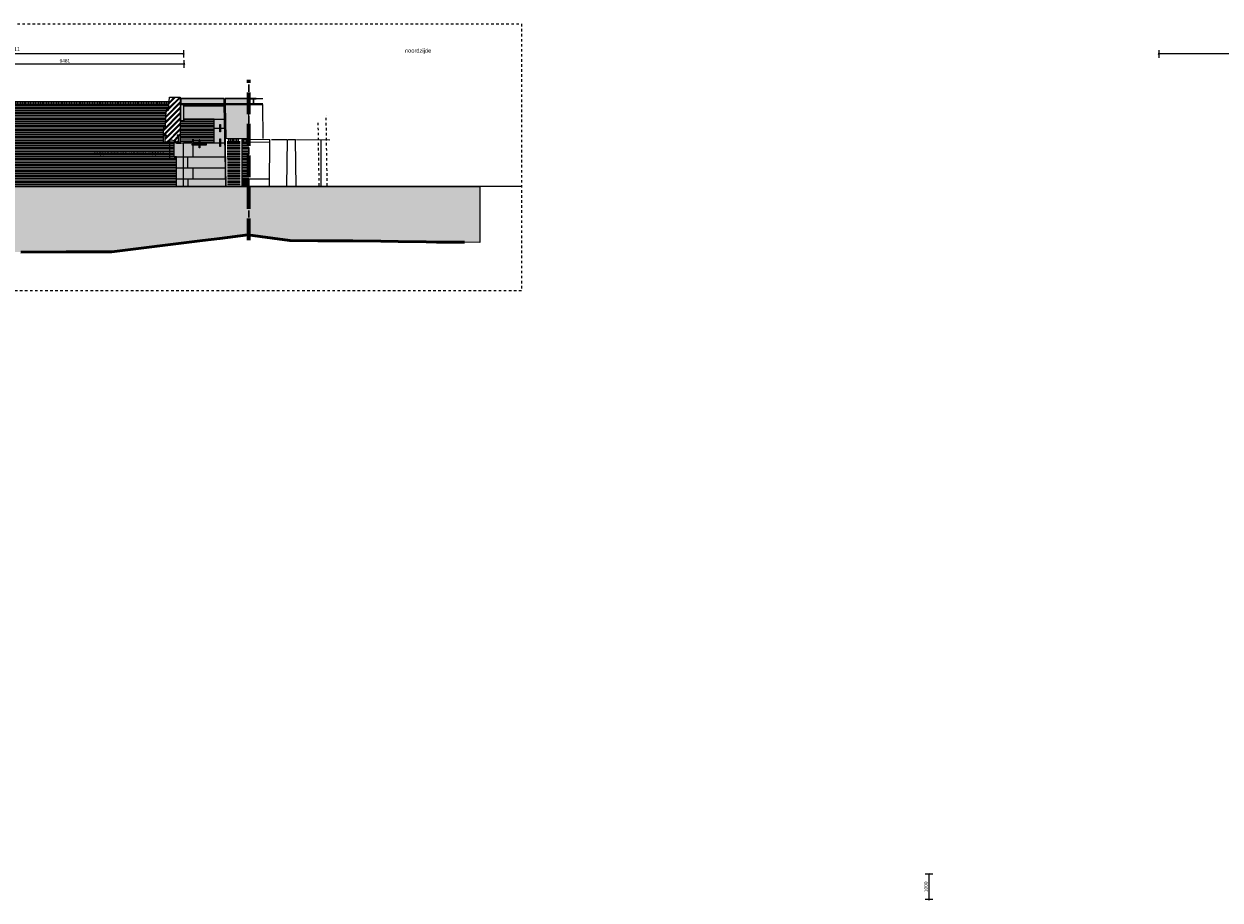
# Model space of a CAD drawing. Extents: x -294884 to 286267, y 0 to 1429765.
# Tile 158 of 178: x 5457 to 52926, y 1149030 to 1183813. Entities that reach past the tile are written whole.
import ezdxf

# ---------------------------------------------------------------- set-up
doc = ezdxf.new("R2010")
doc.units = 0
doc.header["$MEASUREMENT"] = 0
doc.linetypes.add('DASHED', pattern=[200, 100, -100])
doc.linetypes.add('DIVIDE', pattern=[1250, 862.5, -112.5, 25, -112.5, 25, -112.5])
for name, color, linetype in [('A-0010--', 7, 'Continuous'), ('A-0019-AFDEKVLAK', 1, 'Continuous'), ('A-0030-STRAMIEN', 1, 'Continuous'), ('A-0038-STR-MAATLIJN', 1, 'Continuous'), ('A-0070-SYMBOOL', 1, 'Continuous'), ('A-0250-PROFIEL', 1, 'Continuous'), ('A-1100-TXT+MT-SO', 7, 'Continuous'), ('A-1130-TXT+MT-BE', 1, 'Continuous')]:
    doc.layers.add(name, color=color, linetype=linetype)
doc.dimstyles.new('@D00GM', dxfattribs={"dimtxt": 135, "dimasz": 1, "dimexe": 0.18, "dimexo": 0.0625, "dimgap": 13.5, "dimtad": 1, "dimdec": 0, "dimzin": 0, "dimdsep": 46, "dimtxsty": 'Standard', "dimblk": '^SD00____100_10', "dimcen": 0.09, "dimse1": 1, "dimse2": 1, "dimclrd": 1, "dimadec": 0, "dimazin": 0, "dimtfac": 1, "dimtdec": 4, "dimtmove": 0, "dimatfit": 3, "dimfxl": 0, "dimtolj": 1, "dimtzin": 0, "dimlwd": 13, "dimarcsym": 0})
pattern_1 = [(90, (0, 0), (-65, 4e-15), [])]
pattern_2 = [(0, (0, 0), (0, 62.5), [])]

# ---------------------------------------------------------------- blocks, each defined once
blk = doc.blocks.new('*D')
at = {"color": 1, "linetype": 'Continuous', "lineweight": 13}
for points in [[(62927, 114665), (63143, 119960)], [(63293, 119954), (62993, 119966)], [(79682, 118845), (79383, 118875)], [(79499, 118522), (79533, 118860)], [(78427, 113303), (78957, 118577)], [(79106, 118562), (78808, 118592)], [(79148, 115040), (79499, 118522)], [(79648, 118507), (79349, 118537)], [(79648, 118507), (79349, 118537)], [(78968, 113249), (79148, 115040)], [(79298, 115025), (78999, 115055)], [(79298, 115025), (78999, 115055)], [(63077, 114659), (62777, 114671)], [(78576, 113288), (78278, 113318)], [(79118, 113234), (78819, 113264)], [(79118, 113234), (78819, 113264)], [(78934, 112910), (78968, 113249)], [(79084, 112895), (78785, 112925)], [(-122398, 58428), (-122398, 58128)], [(-117098, 58425), (-117098, 58125)], [(-117098, 58275), (-122398, 58278)], [(26619, -2220), (26619, -1920)], [(26619, -2220), (26619, -1920)], [(26619, -2070), (31919, -2070)], [(26619, -2070), (31919, -2070)], [(31919, -2220), (31919, -1920)], [(31919, -2220), (31919, -1920)], [(117098, -58425), (117098, -58125)], [(117098, -58275), (122398, -58278)], [(122398, -58428), (122398, -58128)]]:
    blk.add_lwpolyline(points, dxfattribs=at)
at = {"color": 7, "linetype": 'Continuous', "lineweight": 18}
for points in [[(63166, 119959), (63144, 119983), (63120, 119961), (63142, 119937)], [(79555, 118858), (79535, 118883), (79510, 118863), (79530, 118838)], [(78980, 118574), (78960, 118599), (78934, 118579), (78955, 118554)], [(79521, 118520), (79501, 118545), (79476, 118524), (79496, 118499)], [(79521, 118520), (79501, 118545), (79476, 118524), (79496, 118499)], [(79171, 115037), (79151, 115063), (79126, 115042), (79146, 115017)], [(79171, 115037), (79151, 115063), (79126, 115042), (79146, 115017)], [(62950, 114664), (62928, 114688), (62904, 114666), (62926, 114642)], [(78450, 113301), (78429, 113326), (78404, 113305), (78425, 113280)], [(78991, 113246), (78971, 113272), (78945, 113251), (78966, 113226)], [(78991, 113246), (78971, 113272), (78945, 113251), (78966, 113226)], [(78957, 112908), (78937, 112933), (78911, 112913), (78932, 112888)], [(-122398, 58301), (-122421, 58278), (-122398, 58255), (-122375, 58278)], [(-117098, 58298), (-117121, 58275), (-117098, 58252), (-117075, 58275)], [(26619, -2093), (26642, -2070), (26619, -2047), (26596, -2070)], [(26619, -2093), (26642, -2070), (26619, -2047), (26596, -2070)], [(31919, -2093), (31942, -2070), (31919, -2047), (31896, -2070)], [(31919, -2093), (31942, -2070), (31919, -2047), (31896, -2070)], [(117098, -58298), (117121, -58275), (117098, -58252), (117075, -58275)], [(122398, -58301), (122421, -58278), (122398, -58255), (122375, -58278)]]:
    blk.add_lwpolyline(points, close=True, dxfattribs=at)
at = {"layer": 'A-0030-STRAMIEN', "color": 1, "linetype": 'Continuous', "lineweight": 13}
for points in [[(139855, 104285), (140818, 109496)], [(140965, 109469), (140670, 109524)], [(140003, 104257), (139708, 104312)], [(150193, -2166), (150193, -1866)], [(155493, -2166), (155493, -1866)], [(150193, -2016), (155493, -2016)], [(162027, -30782), (162027, -31082)], [(167327, -30782), (167327, -31082)], [(167327, -30932), (162027, -30932)]]:
    blk.add_lwpolyline(points, dxfattribs=at)
at = {"layer": 'A-0030-STRAMIEN', "color": 7, "linetype": 'Continuous', "lineweight": 18}
for points in [[(140840, 109492), (140822, 109519), (140795, 109501), (140814, 109474)], [(139878, 104280), (139859, 104307), (139833, 104289), (139851, 104262)], [(150193, -2039), (150216, -2016), (150193, -1993), (150170, -2016)], [(155493, -2039), (155516, -2016), (155493, -1993), (155470, -2016)], [(162027, -30909), (162004, -30932), (162027, -30955), (162050, -30932)], [(167327, -30909), (167304, -30932), (167327, -30955), (167350, -30932)]]:
    blk.add_lwpolyline(points, close=True, dxfattribs=at)
at = {"layer": 'A-0038-STR-MAATLIJN', "color": 1, "linetype": 'Continuous', "lineweight": 13}
for points in [[(54211, 116191), (54774, 129790)], [(54924, 129784), (54624, 129797)], [(93531, 103792), (95230, 122696)], [(95379, 122683), (95080, 122709)], [(54361, 116185), (54061, 116197)], [(132939, 106441), (134733, 116156)], [(134881, 116129), (134586, 116184)], [(140523, 109551), (141512, 114908)], [(141660, 114881), (141365, 114935)], [(139716, 105182), (140523, 109551)], [(140670, 109524), (140375, 109578)], [(140670, 109524), (140375, 109578)], [(133086, 106414), (132791, 106468)], [(139560, 104339), (139716, 105182)], [(139863, 105155), (139568, 105209)], [(139863, 105155), (139568, 105209)], [(139708, 104312), (139413, 104366)], [(93680, 103778), (93382, 103805)], [(58982, 102621), (58994, 102921)], [(58988, 102771), (64711, 102534)], [(64705, 102384), (64717, 102684)], [(136364, 96015), (136419, 96310)], [(136392, 96163), (141960, 95134)], [(141932, 94987), (141987, 95282)], [(98404, 84548), (98430, 84847)], [(98417, 84697), (105364, 84073)], [(105351, 83924), (105378, 84222)], [(27759, -1151), (27759, -1451)], [(41370, -1298), (27759, -1301)], [(41370, -1148), (41370, -1448)], [(80074, -1152), (80074, -1452)], [(99055, -1298), (80074, -1302)], [(99055, -1148), (99055, -1448)], [(151050, -1420), (151050, -1120)], [(151050, -1270), (160941, -1270)], [(160941, -1420), (160941, -1120)], [(85620, -2081), (85620, -1781)], [(85620, -2081), (85620, -1781)], [(150193, -1866), (150193, -1566)], [(150193, -1716), (151050, -1716)], [(151050, -1866), (151050, -1566)], [(151050, -1866), (151050, -1566)], [(151050, -1716), (155493, -1716)], [(155493, -1866), (155493, -1566)], [(155493, -1866), (155493, -1566)], [(155493, -1716), (160941, -1716)], [(160941, -1866), (160941, -1566)], [(163921, -1933), (163921, -1633)], [(163921, -1783), (167496, -1783)], [(167496, -1933), (167496, -1633)], [(87964, -2761), (87964, -2461)], [(87964, -2611), (89764, -2611)], [(89764, -2761), (89764, -2461)], [(89764, -2761), (89764, -2461)], [(89764, -2611), (93264, -2611)], [(93264, -2761), (93264, -2461)], [(16419, -29459), (16419, -29759)], [(16419, -29609), (30030, -29612)], [(30030, -29462), (30030, -29762)], [(85801, -29491), (85801, -29791)], [(85801, -29641), (104781, -29645)], [(104781, -29495), (104781, -29795)], [(156589, -30203), (156589, -29903)], [(166470, -30203), (166470, -29903)], [(166470, -30053), (156589, -30053)], [(91591, -30907), (91591, -30607)], [(95091, -30757), (91591, -30757)], [(95091, -30907), (95091, -30607)], [(95091, -30907), (95091, -30607)], [(96891, -30757), (95091, -30757)], [(96891, -30907), (96891, -30607)]]:
    blk.add_lwpolyline(points, dxfattribs=at)
at = {"layer": 'A-0038-STR-MAATLIJN', "color": 7, "linetype": 'Continuous', "lineweight": 18}
for points in [[(54797, 129790), (54775, 129813), (54751, 129791), (54773, 129768)], [(95253, 122694), (95232, 122719), (95207, 122698), (95228, 122673)], [(54234, 116190), (54212, 116214), (54188, 116192), (54210, 116168)], [(134756, 116152), (134737, 116179), (134711, 116161), (134729, 116134)], [(141535, 114904), (141516, 114930), (141490, 114912), (141508, 114885)], [(140545, 109547), (140527, 109574), (140500, 109555), (140519, 109528)], [(140545, 109547), (140527, 109574), (140500, 109555), (140519, 109528)], [(132961, 106437), (132943, 106463), (132916, 106445), (132934, 106418)], [(139738, 105178), (139720, 105205), (139693, 105186), (139712, 105159)], [(139738, 105178), (139720, 105205), (139693, 105186), (139712, 105159)], [(139583, 104335), (139564, 104362), (139538, 104343), (139556, 104317)], [(93554, 103790), (93533, 103815), (93508, 103794), (93529, 103769)], [(58987, 102748), (59011, 102770), (58989, 102794), (58965, 102772)], [(64710, 102511), (64734, 102533), (64712, 102557), (64688, 102535)], [(136387, 96140), (136414, 96158), (136396, 96185), (136369, 96167)], [(141956, 95112), (141982, 95130), (141964, 95157), (141937, 95138)], [(98415, 84674), (98440, 84695), (98419, 84720), (98394, 84699)], [(105362, 84050), (105387, 84071), (105366, 84096), (105342, 84075)], [(27759, -1278), (27736, -1301), (27759, -1324), (27782, -1301)], [(41370, -1275), (41347, -1298), (41370, -1321), (41393, -1298)], [(80074, -1279), (80051, -1302), (80074, -1325), (80097, -1302)], [(99055, -1275), (99032, -1298), (99055, -1321), (99078, -1298)], [(151050, -1293), (151073, -1270), (151050, -1247), (151027, -1270)], [(160941, -1293), (160964, -1270), (160941, -1247), (160918, -1270)], [(150193, -1739), (150216, -1716), (150193, -1693), (150170, -1716)], [(151050, -1739), (151073, -1716), (151050, -1693), (151027, -1716)], [(151050, -1739), (151073, -1716), (151050, -1693), (151027, -1716)], [(155493, -1739), (155516, -1716), (155493, -1693), (155470, -1716)], [(155493, -1739), (155516, -1716), (155493, -1693), (155470, -1716)], [(160941, -1739), (160964, -1716), (160941, -1693), (160918, -1716)], [(163921, -1806), (163944, -1783), (163921, -1760), (163898, -1783)], [(167496, -1806), (167519, -1783), (167496, -1760), (167473, -1783)], [(85620, -1954), (85643, -1931), (85620, -1908), (85597, -1931)], [(85620, -1954), (85643, -1931), (85620, -1908), (85597, -1931)], [(87964, -2634), (87987, -2611), (87964, -2588), (87941, -2611)], [(89764, -2634), (89787, -2611), (89764, -2588), (89741, -2611)], [(89764, -2634), (89787, -2611), (89764, -2588), (89741, -2611)], [(93264, -2634), (93287, -2611), (93264, -2588), (93241, -2611)], [(16419, -29586), (16442, -29609), (16419, -29632), (16396, -29609)], [(30030, -29589), (30053, -29612), (30030, -29635), (30007, -29612)], [(85801, -29618), (85824, -29641), (85801, -29664), (85778, -29641)], [(104781, -29622), (104804, -29645), (104781, -29668), (104758, -29645)], [(156589, -30076), (156566, -30053), (156589, -30030), (156612, -30053)], [(166470, -30076), (166447, -30053), (166470, -30030), (166492, -30053)], [(91591, -30780), (91568, -30757), (91591, -30734), (91614, -30757)], [(95091, -30780), (95068, -30757), (95091, -30734), (95114, -30757)], [(95091, -30780), (95068, -30757), (95091, -30734), (95114, -30757)], [(96891, -30780), (96868, -30757), (96891, -30734), (96914, -30757)]]:
    blk.add_lwpolyline(points, close=True, dxfattribs=at)
at = {"layer": 'A-0038-STR-MAATLIJN', "color": 1, "linetype": 'Continuous'}
blk.add_point((85620, -1931), dxfattribs=at)
at = {"layer": 'A-1130-TXT+MT-BE', "color": 1, "linetype": 'Continuous', "lineweight": 13}
for points in [[(62774, 119975), (63160, 129448)], [(63310, 129442), (63010, 129455)], [(62604, 115818), (62774, 119975)], [(62923, 119969), (62624, 119981)], [(62923, 119969), (62624, 119981)], [(62754, 115812), (62454, 115824)], [(62754, 115812), (62454, 115824)], [(62558, 114679), (62604, 115818)], [(62708, 114673), (62408, 114685)], [(-131879, 58064), (-131879, 57764)], [(-122398, 57908), (-131879, 57914)], [(-122398, 58058), (-122398, 57758)], [(-122398, 58058), (-122398, 57758)], [(-118237, 58056), (-118237, 57756)], [(-118237, 58056), (-118237, 57756)], [(-117097, 58055), (-117097, 57755)], [(-118237, 57906), (-122398, 57908)], [(-117097, 57905), (-118237, 57906)], [(26618, -1850), (26618, -1550)], [(26618, -1700), (27759, -1700)], [(27759, -1850), (27759, -1550)], [(27759, -1850), (27759, -1550)], [(27759, -1700), (31919, -1700)], [(31919, -1850), (31919, -1550)], [(31919, -1850), (31919, -1550)], [(31919, -1700), (41400, -1700)], [(41400, -1850), (41400, -1550)], [(25452, -30820), (25452, -30520)], [(25452, -30670), (30752, -30670)], [(30752, -30820), (30752, -30520)], [(71110, -33871), (70810, -33871)], [(70960, -34871), (70960, -33871)], [(115190, -33871), (114890, -33871)], [(115040, -34871), (115040, -33871)], [(71110, -34871), (70810, -34871)], [(115190, -34871), (114890, -34871)], [(117097, -58055), (117097, -57755)], [(117097, -57905), (118237, -57906)], [(118237, -58056), (118237, -57756)], [(118237, -58056), (118237, -57756)], [(118237, -57906), (122398, -57908)], [(122398, -58058), (122398, -57758)], [(122398, -58058), (122398, -57758)], [(122398, -57908), (131879, -57914)], [(131879, -58064), (131879, -57764)]]:
    blk.add_lwpolyline(points, dxfattribs=at)
at = {"layer": 'A-1130-TXT+MT-BE', "color": 7, "linetype": 'Continuous', "lineweight": 18}
for points in [[(63183, 129448), (63161, 129471), (63137, 129449), (63159, 129426)], [(62797, 119974), (62774, 119998), (62751, 119976), (62773, 119952)], [(62797, 119974), (62774, 119998), (62751, 119976), (62773, 119952)], [(62627, 115817), (62605, 115841), (62581, 115819), (62603, 115795)], [(62627, 115817), (62605, 115841), (62581, 115819), (62603, 115795)], [(62581, 114678), (62559, 114702), (62535, 114680), (62557, 114656)], [(-131879, 57937), (-131902, 57914), (-131879, 57891), (-131856, 57914)], [(-122398, 57931), (-122421, 57908), (-122398, 57885), (-122375, 57908)], [(-122398, 57931), (-122421, 57908), (-122398, 57885), (-122375, 57908)], [(-118237, 57929), (-118260, 57906), (-118237, 57883), (-118214, 57906)], [(-118237, 57929), (-118260, 57906), (-118237, 57883), (-118214, 57906)], [(-117097, 57928), (-117120, 57905), (-117097, 57882), (-117074, 57905)], [(26618, -1723), (26641, -1700), (26618, -1677), (26595, -1700)], [(27759, -1723), (27782, -1700), (27759, -1677), (27736, -1700)], [(27759, -1723), (27782, -1700), (27759, -1677), (27736, -1700)], [(31919, -1723), (31942, -1700), (31919, -1677), (31896, -1700)], [(31919, -1723), (31942, -1700), (31919, -1677), (31896, -1700)], [(41400, -1723), (41423, -1700), (41400, -1677), (41377, -1700)], [(25452, -30693), (25475, -30670), (25452, -30647), (25429, -30670)], [(30752, -30693), (30775, -30670), (30752, -30647), (30729, -30670)], [(70982, -33871), (70960, -33848), (70937, -33871), (70960, -33894)], [(115063, -33871), (115040, -33848), (115017, -33871), (115040, -33894)], [(70982, -34871), (70960, -34848), (70937, -34871), (70960, -34894)], [(115063, -34871), (115040, -34848), (115017, -34871), (115040, -34894)], [(117097, -57928), (117120, -57905), (117097, -57882), (117074, -57905)], [(118237, -57929), (118260, -57906), (118237, -57883), (118214, -57906)], [(118237, -57929), (118260, -57906), (118237, -57883), (118214, -57906)], [(122398, -57931), (122421, -57908), (122398, -57885), (122375, -57908)], [(122398, -57931), (122421, -57908), (122398, -57885), (122375, -57908)], [(131879, -57937), (131902, -57914), (131879, -57891), (131856, -57914)]]:
    blk.add_lwpolyline(points, close=True, dxfattribs=at)
at = {"color": 7, "linetype": 'Continuous', "char_height": 135, "attachment_point": 7, "line_spacing_factor": 0.933333}
for s, insert, rotation in [('{\\fArial|b0|i0|c12|p0;340}', (79443, 118543), 84.2582), ('{\\fArial|b0|i0|c12|p0;5300}', (62969, 117109), 87.6654), ('{\\fArial|b0|i0|c12|p0;3500}', (79246, 116581), 84.2577), ('{\\fArial|b0|i0|c12|p0;5300}', (78614, 115740), 84.2577), ('{\\fArial|b0|i0|c12|p0;1800}', (78980, 113945), 84.2577), ('{\\fArial|b0|i0|c12|p0;340}', (78879, 112931), 84.2582), ('{\\fArial|b0|i0|c12|p0;5300}', (-119954, 58369), 359.9654), ('{\\fArial|b0|i0|c12|p0;5300}', (119541, -58219), 359.9654)]:
    blk.add_mtext(s, dxfattribs=dict(at, insert=insert, rotation=rotation))
at = {"color": 7, "linetype": 'Continuous', "insert": (29063, -2013), "char_height": 135, "attachment_point": 7, "line_spacing_factor": 0.933333}
blk.add_mtext('{\\fArial|b0|i0|c12|p0;5300}', dxfattribs=at)
blk.add_mtext('{\\fArial|b0|i0|c12|p0;5300}', dxfattribs=at)
at = {"layer": 'A-0030-STRAMIEN', "color": 7, "linetype": 'Continuous', "insert": (140224, 106660), "char_height": 162, "attachment_point": 7, "rotation": 79.5354, "line_spacing_factor": 0.933333}
blk.add_mtext('{\\fArial|b0|i0|c12|p0;5300}', dxfattribs=at)
at = {"layer": 'A-0030-STRAMIEN', "color": 7, "linetype": 'Continuous', "char_height": 162, "attachment_point": 7, "line_spacing_factor": 0.933333}
for insert in [(152596, -1947), (164429, -30821)]:
    blk.add_mtext('{\\fArial|b0|i0|c12|p0;5300}', dxfattribs=dict(at, insert=insert))
at = {"layer": 'A-0038-STR-MAATLIJN', "color": 7, "linetype": 'Continuous', "char_height": 162, "attachment_point": 7, "line_spacing_factor": 0.933333}
for s, insert, rotation in [('{\\fArial|b0|i0|c12|p0;13611}', (54411, 122684), 87.6307), ('{\\fArial|b0|i0|c12|p0;18980}', (94284, 112942), 84.865), ('{\\fArial|b0|i0|c12|p0;5448}', (140905, 111999), 79.5354), ('{\\fArial|b0|i0|c12|p0;9880}', (133723, 111068), 79.535), ('{\\fArial|b0|i0|c12|p0;4443}', (140007, 107136), 79.5354), ('{\\fArial|b0|i0|c12|p0;857}', (139536, 104591), 79.5354), ('{\\fArial|b0|i0|c12|p0;5728}', (61605, 102732), 357.6307), ('{\\fArial|b0|i0|c12|p0;5662}', (138945, 95761), 349.535), ('{\\fArial|b0|i0|c12|p0;6975}', (101650, 84476), 354.865), ('{\\fArial|b0|i0|c12|p0;13611}', (34255, -1189), 0.011), ('{\\fArial|b0|i0|c12|p0;18980}', (89255, -1189), 0.011), ('{\\fArial|b0|i0|c12|p0;9890}', (155748, -1201), 0), ('{\\fArial|b0|i0|c12|p0;13611}', (22915, -29499), 359.989), ('{\\fArial|b0|i0|c12|p0;18980}', (94982, -29532), 359.989), ('{\\fArial|b0|i0|c12|p0;9880}', (161282, -29984), 360)]:
    blk.add_mtext(s, dxfattribs=dict(at, insert=insert, rotation=rotation))
for s, insert in [('{\\fArial|b0|i0|c12|p0;857}', (150436, -1647)), ('{\\fArial|b0|i0|c12|p0;4443}', (153024, -1647)), ('{\\fArial|b0|i0|c12|p0;5448}', (157970, -1647)), ('{\\fArial|b0|i0|c12|p0;3575}', (165461, -1714)), ('{\\fArial|b0|i0|c12|p0;1800}', (88617, -2542)), ('{\\fArial|b0|i0|c12|p0;3500}', (91267, -2542)), ('{\\fArial|b0|i0|c12|p0;3500}', (93094, -30688)), ('{\\fArial|b0|i0|c12|p0;1800}', (95744, -30688))]:
    blk.add_mtext(s, dxfattribs=dict(at, insert=insert))
at = {"layer": 'A-1130-TXT+MT-BE', "color": 7, "linetype": 'Continuous', "char_height": 135, "attachment_point": 7, "line_spacing_factor": 0.933333}
for s, insert, rotation in [('{\\fArial|b0|i0|c12|p0;9481}', (62901, 124508), 87.6653), ('{\\fArial|b0|i0|c12|p0;4160}', (62623, 117693), 87.6653), ('{\\fArial|b0|i0|c12|p0;1140}', (62515, 115045), 87.6653), ('{\\fArial|b0|i0|c12|p0;9481}', (-127344, 58004), 359.9653), ('{\\fArial|b0|i0|c12|p0;4160}', (-120524, 58000), 359.9653), ('{\\fArial|b0|i0|c12|p0;1140}', (-117873, 57998), 359.9653), ('{\\fArial|b0|i0|c12|p0;1140}', (26982, -1643), 360), ('{\\fArial|b0|i0|c12|p0;4160}', (29633, -1643), 360), ('{\\fArial|b0|i0|c12|p0;9481}', (36454, -1643), 360), ('{\\fArial|b0|i0|c12|p0;1000}', (70902, -34578), 90), ('{\\fArial|b0|i0|c12|p0;1000}', (114982, -34578), 90), ('{\\fArial|b0|i0|c12|p0;1140}', (117461, -57848), 359.9654), ('{\\fArial|b0|i0|c12|p0;4160}', (120111, -57849), 359.9654), ('{\\fArial|b0|i0|c12|p0;9481}', (126932, -57853), 359.9654)]:
    blk.add_mtext(s, dxfattribs=dict(at, insert=insert, rotation=rotation))
at = {"layer": 'A-1130-TXT+MT-BE', "color": 7, "linetype": 'Continuous', "insert": (27896, -30612), "char_height": 135, "attachment_point": 7, "line_spacing_factor": 0.933333}
blk.add_mtext('{\\fArial|b0|i0|c12|p0;5300}', dxfattribs=at)
blk = doc.blocks.new('^SD00____100_10')
at = {"layer": 'A-1130-TXT+MT-BE', "color": 7, "linetype": 'Continuous', "lineweight": 18}
blk.add_lwpolyline([(0, -23), (23, 0), (0, 23), (-23, 0)], close=True, dxfattribs=at)
at = {"layer": 'A-1130-TXT+MT-BE', "color": 1, "linetype": 'Continuous', "lineweight": 13}
blk.add_lwpolyline([(0, -150), (0, 150)], dxfattribs=at)
blk = doc.blocks.new('M-NIEUW_266')
at = {"linetype": 'Continuous', "lineweight": 5}
h = blk.add_hatch(dxfattribs=at)
h.set_pattern_fill('@AVMWH2', color=251, style=0, pattern_type=0)
h.set_pattern_definition(pattern_2)
h.paths.add_polyline_path([(31949.2, -6571.3), (41100, -6571.6), (41100, -5385.3), (41000, -5385.3), (41000, -4800.2), (40740.4, -4800.2), (40695.6, -4829.1), (40570.6, -4829.1), (40589.3, -4183.6), (40664.5, -4164.6), (40686.1, -3538.7), (40778.5, -3498.5), (40793.3, -3291.8), (26949.2, -3291.8), (26949.2, -3814.3), (31949.2, -3814.3), (31949.2, -4509), (31771.6, -4509), (31771.6, -5071.5), (31949.2, -5071.5), (31949.2, -5509), (31771.6, -5509), (31771.6, -6070), (31949.2, -6070)], flags=0)
h = blk.add_hatch(dxfattribs=at)
h.set_pattern_fill('@AVMWV', color=8, style=0, pattern_type=0)
h.set_pattern_definition([(270, (0, 0), (65, -1e-14), [])])
h.paths.add_polyline_path([(40685.2, -3305.2), (40793.3, -3305.2), (40797.9, -3240.8), (40801.3, -3193.8), (31949.2, -3193.9), (31949.2, -3305.2)], flags=0)
for color, points in [(8, [(42992.2, -3361.6), (43056.7, -6571.6), (41100, -6571.6), (41100, -5385.3), (41000, -5385.3), (41000, -4800.2), (41100.5, -4840.2), (41260.5, -4840.2), (41370, -4829.1), (41710.4, -4829.1), (41699, -4910), (42285, -4910), (42285, -4829.1), (42590, -4829.1), (42590, -3891.2), (41380, -3891.2), (41380, -3956.2), (41260.5, -3956.2), (41260.5, -3314.5), (41380, -3314.5), (42462.3, -3314.5), (42990.4, -3314.5)]), (8, [(42986.5, -3074.5), (42990.4, -3314.5), (41260.5, -3314.5), (41260.5, -3074.5)]), (8, [(43961.8, -3074.5), (43961.8, -3314.5), (43026, -3314.5), (43026, -3074.5)]), (254, [(43056, -4643.5), (43026, -3314.5), (43961.8, -3314.5), (43961.8, -4654)]), (111, [(4381.7, -6571.6), (53130.4, -6571.6), (53130.4, -8790.3), (52526.1, -8781.6), (51416.2, -8771.6), (50998.9, -8761.6), (49889, -8751.6), (49196.2, -8731.6), (48086.2, -8721.6), (47393.4, -8721.6), (46700.7, -8721.6), (45590.7, -8711.6), (44897.9, -8621.6), (43929.6, -8481.6), (42646.4, -8651.6), (41967.7, -8730), (40324, -8931.6), (38521.3, -9161.6), (36718.5, -9161.6), (34915.8, -9171.6), (31727.4, -9171.6), (29924.7, -9141.6), (28121.9, -9021.6), (19108.1, -9061.6), (17305.4, -9081.6), (15502.6, -9111.6), (13699.9, -9171.6), (11897.1, -9141.6), (10094.3, -9101.6), (8291.6, -9011.6), (6488.8, -9001.6), (5378.8, -8981.6), (4686.1, -8901.6), (4381.7, -8866)]), (8, [(43697.4, -6257.9), (43961.8, -6257.9), (43961.8, -6571.6), (43697.4, -6571.6)])]:
    blk.add_hatch(color=color, dxfattribs=at).paths.add_polyline_path(points, flags=0)
h = blk.add_hatch(dxfattribs=at)
h.set_pattern_fill('@AVMWH2', color=251, style=0, pattern_type=0)
h.set_pattern_definition([(180, (0, 0), (-8e-15, -62.5), [])])
h.paths.add_polyline_path([(42590, -4829.1), (42285, -4829.1), (42285, -4910), (41710.4, -4910), (41737.7, -4829.1), (41737.7, -4710.7), (41240.9, -4710.7), (41239.4, -3956.2), (41380, -3956.2), (41380, -3891.2), (42590, -3891.2)], flags=0)
h = blk.add_hatch(dxfattribs=at)
h.set_pattern_fill('@AVMWV', color=8, style=0, pattern_type=0)
h.set_pattern_definition(pattern_1)
h.paths.add_polyline_path([(43106.6, -4783.5), (43617.4, -4791.2), (43617.4, -4681.2), (43106.6, -4673.5)], flags=0)
h = blk.add_hatch(dxfattribs=at)
h.set_pattern_fill('@AVMWV', color=8, style=0, pattern_type=0)
h.set_pattern_definition(pattern_1)
h.paths.add_polyline_path([(43697.4, -4792), (43961.8, -4794.7), (43961.8, -4684.7), (43697.4, -4682)], flags=0)
h = blk.add_hatch(dxfattribs=at)
h.set_pattern_fill('@AVMWH2', color=251, style=0, pattern_type=0)
h.set_pattern_definition(pattern_2)
h.paths.add_polyline_path([(43118.5, -6571.6), (43618.5, -6571.6), (43617.4, -4791.2), (43106.6, -4783.5)], flags=0)
h = blk.add_hatch(dxfattribs=at)
h.set_pattern_fill('@AVMWH2', color=251, style=0, pattern_type=0)
h.set_pattern_definition(pattern_2)
h.paths.add_polyline_path([(43697.4, -6257.9), (43961.8, -6257.9), (43961.8, -4794.7), (43697.4, -4792)], flags=0)
at = {"color": 7, "linetype": 'DASHED', "lineweight": 0}
blk.add_lwpolyline([(4381.7, -10711), (4381.7, -111), (54781.7, -111), (54781.7, -10711)], close=True, dxfattribs=at)
at = {"color": 8, "linetype": 'Continuous', "lineweight": 13}
for points in [[(42992.2, -3361.6), (43056.7, -6571.6), (41100, -6571.6), (41100, -5385.3), (41000, -5385.3), (41000, -4800.2), (41100.5, -4840.2), (41260.5, -4840.2), (41370, -4829.1), (41710.4, -4829.1), (41699, -4910), (42285, -4910), (42285, -4829.1), (42590, -4829.1), (42590, -3891.2), (41380, -3891.2), (41380, -3956.2), (41260.5, -3956.2), (41260.5, -3314.5), (41380, -3314.5), (41380, -3314.5), (42462.3, -3314.5), (42990.4, -3314.5)], [(41260.5, -3074.5), (41260.5, -3314.5), (42990.4, -3314.5), (42986.5, -3074.5)], [(43026, -3074.5), (43026, -3314.5), (43961.8, -3314.5), (43961.8, -3074.5)], [(43697.4, -6257.9), (43961.8, -6257.9), (43961.8, -6571.6), (43697.4, -6571.6)]]:
    blk.add_lwpolyline(points, close=True, dxfattribs=at)
at = {"color": 254, "linetype": 'Continuous', "lineweight": 13}
blk.add_lwpolyline([(43961.8, -4654), (43961.8, -3314.5), (43026, -3314.5), (43056, -4643.5)], close=True, dxfattribs=at)
at = {"color": 7, "linetype": 'Continuous', "lineweight": 18}
for points in [[(44531.1, -4660.6), (44524.9, -3314.5)], [(43617.4, -4681.2), (43106.6, -4673.5)], [(43697.4, -6571.6), (43697.4, -4682), (44800.6, -4693.3)], [(44778.8, -6571.6), (44800.6, -4693.3)]]:
    blk.add_lwpolyline(points, dxfattribs=at)
at = {"color": 4, "linetype": 'Continuous', "lineweight": 35}
blk.add_lwpolyline([(41737.7, -4710.7), (41737.7, -4810.7)], dxfattribs=at)
at = {"color": 8, "linetype": 'Continuous', "lineweight": 5}
for points in [[(44867.4, -4694.2), (45483.2, -4699.5)], [(45483.2, -4700), (45459.9, -6571.6)], [(45527.4, -4700.1), (45812.5, -4703.2)], [(45839.6, -6572.6), (45812.5, -4703.3)], [(45857.4, -4703.7), (47172.6, -4717.8)], [(46838.8, -6571.6), (46838.8, -4714.3)], [(41750, -5385.3), (41750, -4910)], [(41100, -5385.3), (41370, -5385.3)], [(41370, -5385.3), (43032.9, -5385.3)], [(41550, -5821.8), (41550, -5385.3)], [(41100, -5821.8), (41370, -5821.8)], [(41370, -5821.8), (43041.6, -5821.8)], [(41750, -6259.3), (41750, -5821.8)], [(41100, -6259.3), (41370, -6259.3)], [(41370, -6259.3), (43050.4, -6259.3)], [(41550, -6259.3), (41550, -6571.6)]]:
    blk.add_lwpolyline(points, dxfattribs=at)
at = {"color": 1, "linetype": 'Continuous', "lineweight": 13}
for points in [[(43617.4, -4791.2), (43106.6, -4783.5)], [(43697.4, -4792), (44800.6, -4803.3)], [(43697.4, -6257.9), (44782.4, -6257.9)]]:
    blk.add_lwpolyline(points, dxfattribs=at)
at = {"color": 5, "linetype": 'Continuous', "lineweight": 25}
for points in [[(53130.4, -6571.6), (4381.7, -6571.6)], [(54781.7, -6571.6), (4690.6, -6571.6)]]:
    blk.add_lwpolyline(points, dxfattribs=at)
at = {"color": 111, "linetype": 'Continuous', "lineweight": 13}
blk.add_lwpolyline([(4381.7, -6571.6), (53130.4, -6571.6), (53130.4, -8790.3), (52526.1, -8781.6), (51416.2, -8771.6), (50998.9, -8761.6), (49889, -8751.6), (49196.2, -8731.6), (48086.2, -8721.6), (47393.4, -8721.6), (46700.7, -8721.6), (45590.7, -8711.6), (44897.9, -8621.6), (43929.6, -8481.6), (42646.4, -8651.6), (41967.7, -8730), (40324, -8931.6), (38521.3, -9161.6), (36718.5, -9161.6), (34915.8, -9171.6)], dxfattribs=at)
at = {"layer": 'A-0010--', "color": 1, "linetype": 'DASHED', "lineweight": 13}
for points in [[(47075.8, -6537.4), (47032.3, -3737.1)], [(46756.8, -6531.9), (46716.8, -3956.7)]]:
    blk.add_lwpolyline(points, dxfattribs=at)
at = {"layer": 'A-0010--', "color": 92, "linetype": 'Continuous', "lineweight": 50}
blk.add_lwpolyline([(34915.8, -9171.6), (36718.5, -9161.6), (38521.3, -9161.6), (40324, -8931.6), (42126.8, -8711.6), (42819.6, -8631.6), (43929.6, -8481.6), (44897.9, -8621.6), (45590.7, -8711.6), (46700.7, -8721.6), (47393.4, -8721.6), (48086.2, -8721.6), (49196.2, -8731.6), (49889, -8751.6), (50998.9, -8761.6), (51416.2, -8771.6), (52526.1, -8781.6)], dxfattribs=at)
at = {"layer": 'A-0010--', "color": 251, "linetype": 'Continuous', "lineweight": 5}
blk.add_lwpolyline([(53130.4, -8790.3), (52526.1, -8781.6)], dxfattribs=at)
at = {"layer": 'A-0070-SYMBOOL', "color": 7, "linetype": 'Continuous', "insert": (37820.3, -5370.8), "char_height": 162, "attachment_point": 7, "line_spacing_factor": 0.933333}
blk.add_mtext('{\\fArial|b0|i0|c12|p0;koppelstaven tussen liggers}', dxfattribs=at)
at = {"layer": 'A-1100-TXT+MT-SO', "color": 7, "linetype": 'Continuous', "insert": (50159.6, -1301.2), "char_height": 162, "attachment_point": 7, "line_spacing_factor": 0.933333}
blk.add_mtext('{\\fArial|b0|i0|c12|p0;noordzijde}', dxfattribs=at)
at = {"linetype": 'Continuous'}
blk.add_wipeout([(41236.6, -3013.7), (41240.9, -4529.1), (41115.9, -4529.1), (41115.9, -4540.9), (41163.7, -4547.6), (41163.7, -4810.5), (41115.9, -4817.6), (41050, -4771.2), (40900, -4731.2), (40740, -4771.2), (40695.6, -4817.2), (40647.8, -4810.5), (40647.8, -4547.6), (40695.6, -4540.9), (40695.6, -4529.1), (40579.3, -4529.1), (40589.3, -4183.6), (40663.7, -4183.6), (40686.1, -3538.7), (40775.6, -3538.7), (40812.5, -3022.8)], dxfattribs=at)
blk.add_wipeout([(44260.4, -3090.5), (44173.1, -3090.5), (44164.1, -3092.9), (44157.5, -3099.5), (44155.1, -3108.5), (44155.1, -3260.5), (44157.5, -3269.5), (44164.1, -3276.1), (44173.1, -3278.5), (44260.4, -3278.5), (44260.4, -3294.5), (44040.4, -3294.5), (44040.4, -3278.5), (44127.6, -3278.5), (44136.6, -3276.1), (44143.2, -3269.5), (44145.6, -3260.5), (44145.6, -3108.5), (44143.2, -3099.5), (44136.6, -3092.9), (44127.6, -3090.5), (44040.4, -3090.5), (44040.4, -3074.5), (44260.4, -3074.5)], dxfattribs=at).dxf.layer = 'A-0250-PROFIEL'
at = {"linetype": 'Continuous', "lineweight": 13}
h = blk.add_hatch(dxfattribs=at)
h.set_pattern_fill('^MB0-100', color=1, style=0, pattern_type=0)
h.set_pattern_definition([(225, (0, 0), (106.066, -106.066), []), (225, (0, -50), (106.066, -106.066), [])])
h.paths.add_polyline_path([(41236.6, -3013.7), (41240.9, -4529.1), (41115.9, -4529.1), (41115.9, -4540.9), (41163.7, -4547.6), (41163.7, -4810.5), (41115.9, -4817.6), (41050, -4771.2), (40900, -4731.2), (40740, -4771.2), (40695.6, -4817.2), (40647.8, -4810.5), (40647.8, -4547.6), (40695.6, -4540.9), (40695.6, -4529.1), (40579.3, -4529.1), (40589.3, -4183.6), (40663.7, -4183.6), (40686.1, -3538.7), (40775.6, -3538.7), (40812.5, -3022.8)], flags=0)
at = {"color": 1, "linetype": 'DIVIDE', "lineweight": 70}
blk.add_lwpolyline([(43961.8, -8696.7), (43961.8, -2332.6)], dxfattribs=at)
at = {"color": 7, "linetype": 'Continuous', "lineweight": 18}
for points in [[(31949.2, -3193.9), (40801.3, -3193.8)], [(41239.4, -3956.2), (41380, -3956.2), (41380, -3314.5), (41260.5, -3314.5)], [(41260.5, -3074.5), (42986.5, -3074.5)], [(41260.5, -3274.5), (42986.5, -3274.5)], [(43026, -3074.5), (44521, -3074.5)], [(43026, -3274.5), (44521, -3274.5)], [(41370, -6571.6), (41370, -4829.1)]]:
    blk.add_lwpolyline(points, dxfattribs=at)
at = {"color": 1, "linetype": 'Continuous', "lineweight": 13}
for points in [[(31949.2, -3305.2), (40793.3, -3305.2)], [(41260.5, -3314.5), (42990.4, -3314.5)], [(43026, -3314.5), (44524.9, -3314.5)], [(43026, -3314.5), (44524.9, -3314.5)], [(41710.4, -4829.1), (41710.4, -4910), (42285, -4910), (42285, -4829.1), (42590, -4829.1), (42590, -3891.2), (41380, -3891.2)], [(41100, -6571.6), (41100, -5385.3), (41000, -5385.3), (41000, -4829.1)]]:
    blk.add_lwpolyline(points, dxfattribs=at)
at = {"color": 5, "linetype": 'Continuous', "lineweight": 25}
blk.add_lwpolyline([(41236.6, -3013.7), (41240.9, -4529.1), (41115.9, -4529.1), (41115.9, -4540.9), (41163.7, -4547.6), (41163.7, -4810.5), (41115.9, -4817.6), (41050, -4771.2), (40900, -4731.2), (40740, -4771.2), (40695.6, -4817.2), (40647.8, -4810.5), (40647.8, -4547.6), (40695.6, -4540.9), (40695.6, -4529.1), (40579.3, -4529.1), (40589.3, -4183.6), (40663.7, -4183.6), (40686.1, -3538.7), (40775.6, -3538.7), (40812.5, -3022.8)], close=True, dxfattribs=at)
at = {"color": 4, "linetype": 'Continuous', "lineweight": 35}
for points in [[(40778.5, -3498.5), (40686.1, -3538.7)], [(40664.5, -4164.6), (40589.3, -4183.6)], [(41232.1, -4760.7), (41737.7, -4760.7)]]:
    blk.add_lwpolyline(points, dxfattribs=at)
at = {"color": 8, "linetype": 'Continuous', "lineweight": 5}
blk.add_lwpolyline([(41380, -3361.6), (42992.2, -3361.6)], dxfattribs=at)
at = {"layer": 'A-0010--', "color": 7, "linetype": 'Continuous', "lineweight": 18}
blk.add_lwpolyline([(40949.3, -3538.7), (40964.7, -3538.7)], dxfattribs=at)
at = {"layer": 'A-0010--', "color": 1, "linetype": 'Continuous', "lineweight": 13}
for points in [[(40570.6, -4529.1), (40570.6, -4829.1)], [(41240.9, -4529.1), (41240.9, -4829.1)]]:
    blk.add_lwpolyline(points, dxfattribs=at)
at = {"layer": 'A-0250-PROFIEL', "color": 5, "linetype": 'Continuous', "lineweight": 25}
blk.add_lwpolyline([(44260.4, -3074.5), (44040.4, -3074.5), (44040.4, -3090.5), (44127.6, -3090.5), (44136.6, -3092.9), (44143.2, -3099.5), (44145.6, -3108.5), (44145.6, -3260.5), (44143.2, -3269.5), (44136.6, -3276.1), (44127.6, -3278.5), (44040.4, -3278.5), (44040.4, -3294.5), (44260.4, -3294.5), (44260.4, -3278.5), (44173.1, -3278.5), (44164.1, -3276.1), (44157.5, -3269.5), (44155.1, -3260.5), (44155.1, -3108.5), (44157.5, -3099.5), (44164.1, -3092.9), (44173.1, -3090.5), (44260.4, -3090.5)], close=True, dxfattribs=at)
at = {"linetype": 'Continuous'}
blk.add_wipeout([(40638.5, -4790.8), (41173, -4790.8), (41173, -4817.2), (40638.5, -4817.2)], dxfattribs=at)
for points in [[(42818, -4400.2), (42818, -4100.2), (42843, -4100.2), (42843, -4400.2)], [(41997.9, -5030), (41997.9, -4730), (42022.9, -4730), (42022.9, -5030)], [(42818, -4979.1), (42818, -4679.1), (42843, -4679.1), (42843, -4979.1)]]:
    blk.add_wipeout(points, dxfattribs=at).dxf.layer = 'A-0019-AFDEKVLAK'
at = {"color": 7, "linetype": 'Continuous', "lineweight": 18}
for points in [[(42462.3, -3074.5), (42986.5, -3074.5), (43056.7, -6571.6)], [(43056.7, -6571.6), (42990.4, -3314.5)]]:
    blk.add_lwpolyline(points, dxfattribs=at)
at = {"color": 8, "linetype": 'Continuous', "lineweight": 5}
for points in [[(42590, -3891.2), (43002.9, -3891.2)], [(42590, -4250.3), (43010.1, -4250.3)], [(42590, -4829.1), (43021.7, -4829.1)]]:
    blk.add_lwpolyline(points, dxfattribs=at)
at = {"color": 1, "linetype": 'Continuous', "lineweight": 13}
for points in [[(42818, -4400.2), (42818, -4100.2), (42843, -4100.2), (42843, -4400.2)], [(41997.9, -5030), (41997.9, -4730), (42022.9, -4730), (42022.9, -5030)], [(42818, -4979.1), (42818, -4679.1), (42843, -4679.1), (42843, -4979.1)]]:
    blk.add_lwpolyline(points, close=True, dxfattribs=at)
at = {"color": 5, "linetype": 'Continuous', "lineweight": 25}
blk.add_lwpolyline([(40638.5, -4790.8), (41173, -4790.8), (41173, -4817.2), (40638.5, -4817.2)], close=True, dxfattribs=at)
at = {"linetype": 'Continuous'}
for points in [[(40570.6, -4822.9), (40571.3, -4819.9), (40573.3, -4817.6), (40576.2, -4816.5), (40618.4, -4810.5), (40623.1, -4808.7), (40626.5, -4804.8), (40627.7, -4799.9), (40627.7, -4558.3), (40626.5, -4553.3), (40623.1, -4549.5), (40618.4, -4547.6), (40576.2, -4541.7), (40573.3, -4540.5), (40571.3, -4538.2), (40570.6, -4535.3), (40570.6, -4529.1), (40695.6, -4529.1), (40695.6, -4535.3), (40694.9, -4538.2), (40692.9, -4540.5), (40690, -4541.7), (40647.8, -4547.6), (40643.1, -4549.5), (40639.7, -4553.3), (40638.5, -4558.3), (40638.5, -4799.9), (40639.7, -4804.8), (40643.1, -4808.7), (40647.8, -4810.5), (40690, -4816.5), (40692.9, -4817.6), (40694.9, -4819.9), (40695.6, -4822.9), (40695.6, -4829.1), (40570.6, -4829.1)], [(41115.9, -4822.9), (41116.6, -4819.9), (41118.6, -4817.6), (41121.4, -4816.5), (41163.7, -4810.5), (41168.4, -4808.7), (41171.8, -4804.8), (41173, -4799.9), (41173, -4558.3), (41171.8, -4553.3), (41168.4, -4549.5), (41163.7, -4547.6), (41121.4, -4541.7), (41118.6, -4540.5), (41116.6, -4538.2), (41115.9, -4535.3), (41115.9, -4529.1), (41240.9, -4529.1), (41240.9, -4535.3), (41240.1, -4538.2), (41238.1, -4540.5), (41235.3, -4541.7), (41193.1, -4547.6), (41188.3, -4549.5), (41185, -4553.3), (41183.8, -4558.3), (41183.8, -4799.9), (41185, -4804.8), (41188.3, -4808.7), (41193.1, -4810.5), (41235.3, -4816.5), (41238.1, -4817.6), (41240.1, -4819.9), (41240.9, -4822.9), (41240.9, -4829.1), (41115.9, -4829.1)]]:
    blk.add_wipeout(points, dxfattribs=at).dxf.layer = 'A-0250-PROFIEL'
at = {"layer": 'A-0070-SYMBOOL', "color": 1, "linetype": 'Continuous', "lineweight": 13}
blk.add_lwpolyline([(40820, -4817.2), (40820, -5440.8), (40570, -5440.8)], dxfattribs=at)
at = {"layer": 'A-0070-SYMBOOL', "color": 7, "linetype": 'Continuous', "lineweight": 18}
for points in [[(40785, -4817.2), (40795.3, -4842), (40820, -4852.2), (40844.7, -4842), (40855, -4817.2), (40844.7, -4792.5), (40820, -4782.3), (40795.3, -4792.5)], [(40795, -4817.2), (40802.3, -4834.9), (40820, -4842.2), (40837.7, -4834.9), (40845, -4817.2), (40837.7, -4799.6), (40820, -4792.2), (40802.3, -4799.6)], [(40805, -4817.2), (40809.4, -4827.9), (40820, -4832.3), (40830.6, -4827.9), (40835, -4817.2), (40830.6, -4806.6), (40820, -4802.2), (40809.4, -4806.6)], [(40815, -4817.2), (40816.5, -4820.8), (40820, -4822.2), (40823.5, -4820.8), (40825, -4817.2), (40823.5, -4813.7), (40820, -4812.2), (40816.5, -4813.7)]]:
    blk.add_lwpolyline(points, close=True, dxfattribs=at)
at = {"layer": 'A-0250-PROFIEL', "color": 5, "linetype": 'Continuous', "lineweight": 25}
for points in [[(40570.6, -4829.1), (40695.6, -4829.1), (40695.6, -4822.9), (40694.9, -4819.9), (40692.9, -4817.6), (40690, -4816.5), (40647.8, -4810.5), (40643.1, -4808.7), (40639.7, -4804.8), (40638.5, -4799.9), (40638.5, -4558.3), (40639.7, -4553.3), (40643.1, -4549.5), (40647.8, -4547.6), (40690, -4541.7), (40692.9, -4540.5), (40694.9, -4538.2), (40695.6, -4535.3), (40695.6, -4529.1), (40570.6, -4529.1), (40570.6, -4535.3), (40571.3, -4538.2), (40573.3, -4540.5), (40576.2, -4541.7), (40618.4, -4547.6), (40623.1, -4549.5), (40626.5, -4553.3), (40627.7, -4558.3), (40627.7, -4799.9), (40626.5, -4804.8), (40623.1, -4808.7), (40618.4, -4810.5), (40576.2, -4816.5), (40573.3, -4817.6), (40571.3, -4819.9), (40570.6, -4822.9)], [(41115.9, -4829.1), (41240.9, -4829.1), (41240.9, -4822.9), (41240.1, -4819.9), (41238.1, -4817.6), (41235.3, -4816.5), (41193.1, -4810.5), (41188.3, -4808.7), (41185, -4804.8), (41183.8, -4799.9), (41183.8, -4558.3), (41185, -4553.3), (41188.3, -4549.5), (41193.1, -4547.6), (41235.3, -4541.7), (41238.1, -4540.5), (41240.1, -4538.2), (41240.9, -4535.3), (41240.9, -4529.1), (41115.9, -4529.1), (41115.9, -4535.3), (41116.6, -4538.2), (41118.6, -4540.5), (41121.4, -4541.7), (41163.7, -4547.6), (41168.4, -4549.5), (41171.8, -4553.3), (41173, -4558.3), (41173, -4799.9), (41171.8, -4804.8), (41168.4, -4808.7), (41163.7, -4810.5), (41121.4, -4816.5), (41118.6, -4817.6), (41116.6, -4819.9), (41115.9, -4822.9)]]:
    blk.add_lwpolyline(points, close=True, dxfattribs=at)
at = {"color": 7, "linetype": 'Continuous'}
dim = blk.add_linear_dim(base=(31919.4, -2070), p1=(26619.4, -2070), p2=(31919.4, -2070), angle=0, dimstyle='@D00GM', override={"dimpost": '{\\fArial|b0|i0|c12|p0;<>}'}, dxfattribs=at)
dim.commit()
dim.dimension.update_dxf_attribs({"geometry": '*D', "text_midpoint": (29269.4, -2070)})

msp = doc.modelspace()

# ---------------------------------------------------------------- block references
msp.add_blockref('M-NIEUW_266', (-29582, 1183924))

doc.saveas('drawing.dxf')
